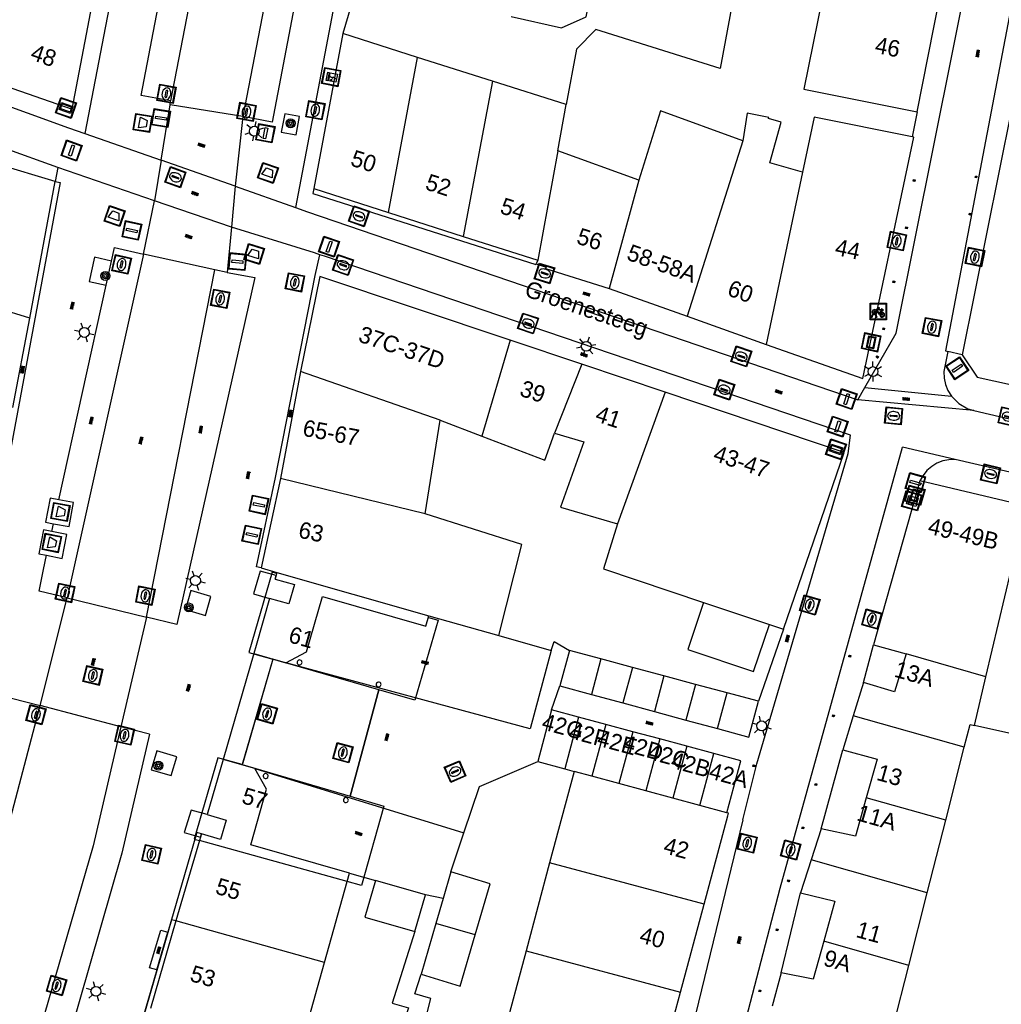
# Model space of a CAD drawing. Header units: metres. Extents: x 93870 to 95789, y 463036 to 464040.
# Tile 82 of 256: x 94161 to 94220, y 463636 to 463695. Entities that reach past the tile are written whole.
import ezdxf
from ezdxf.enums import TextEntityAlignment as Align

# ---------------------------------------------------------------- set-up
doc = ezdxf.new("R2010")
doc.units = ezdxf.units.M
doc.header["$LTSCALE"] = 25.4
for name, color, linetype in [('B_BEBOUWINGSGRENS_0', 1, 'Continuous'), ('B_BEBOUWINGSGRENS_1', 1, 'Continuous'), ('B_LUIFEL_1', 200, 'Continuous'), ('B_OVERBOUWLIJN_LIJN_1', 7, 'Continuous'), ('B_TUSSENMUUR_0', 7, 'Continuous'), ('G_GRENS_ALGEMEEN_0', 7, 'Continuous'), ('Q_AFVAL_APART_PLAATS_0', 7, 'Continuous'), ('Q_BLOEMBAK_0', 93, 'Continuous'), ('Q_BOOM_0', 3, 'Continuous'), ('Q_BRANDKRAAN_0', 5, 'Continuous'), ('Q_CAI-KAST_0', 10, 'Continuous'), ('Q_ELEKTRAKAST_0', 7, 'Continuous'), ('Q_FIETSENREK_0', 6, 'Continuous'), ('Q_INSPECTIE_OF_RIOOLPUT_0', 253, 'Continuous'), ('Q_KOLK_0', 254, 'Continuous'), ('Q_LICHTMAST_0', 2, 'Continuous'), ('Q_STRAATNAAMBORD_0', 7, 'Continuous'), ('Q_VERKEERSBORDPAAL_0', 40, 'Continuous'), ('Q_WATERLEIDINGPUT_0', 5, 'Continuous'), ('S_GBKN_SYMBOOL_OV_GROOT_0', 7, 'Continuous'), ('T_HEK_0', 57, 'Continuous'), ('T_MUUR_30CM_0', 10, 'Continuous'), ('V_WEGGRENS_0', 7, 'Continuous'), ('Z_GBKN_HUISNUMMER_0', 252, 'Continuous'), ('Z_STRAATNAAM_0', 252, 'Continuous')]:
    doc.layers.add(name, color=color, linetype=linetype)
for name, color, linetype, true_color in [('Q_AFSLUITPAAL_0', 7, 'Continuous', 0xf86a3a), ('Q_PAAL_STEEN_0', 7, 'Continuous', 0xa97373), ('Q_PAALTJE_0', 7, 'Continuous', 0x666666)]:
    doc.layers.add(name, color=color, linetype=linetype, true_color=true_color)

# ---------------------------------------------------------------- blocks, each defined once
blk = doc.blocks.new('Q_AFVAL_APART_PLAATS')
for points in [[(-0.5, 0.5), (0.5, 0.5), (0.5, -0.5), (-0.5, -0.5)], [(-0.336, 0.197), (0.331, 0.197), (0.19, -0.251), (-0.196, -0.251)]]:
    blk.add_lwpolyline(points, close=True)
blk.add_lwpolyline([(-0.442, 0.464), (0.438, 0.464, -0.414214), (0.459, 0.442), (0.459, -0.437, -0.414214), (0.438, -0.459), (-0.442, -0.459, -0.414214), (-0.463, -0.437), (-0.463, 0.442, -0.414214), (-0.442, 0.464)], format="xyb")
blk = doc.blocks.new('Q_BLOEMBAK')
for points in [[(-0.5, 0.5), (0.5, 0.5), (0.5, -0.5), (-0.5, -0.5)], [(-0.336, 0.197), (0.331, 0.197), (0.19, -0.251), (-0.196, -0.251)]]:
    blk.add_lwpolyline(points, close=True)
blk.add_lwpolyline([(-0.442, 0.464), (0.438, 0.464, -0.414214), (0.459, 0.442), (0.459, -0.437, -0.414214), (0.438, -0.459), (-0.442, -0.459, -0.414214), (-0.463, -0.437), (-0.463, 0.442), (-0.463, 0.444), (-0.463, 0.446), (-0.463, 0.448), (-0.462, 0.45), (-0.461, 0.451), (-0.46, 0.453), (-0.459, 0.455), (-0.458, 0.456), (-0.457, 0.457), (-0.456, 0.459), (-0.454, 0.46), (-0.453, 0.461), (-0.451, 0.462), (-0.449, 0.462), (-0.447, 0.463), (-0.446, 0.463), (-0.444, 0.464), (-0.442, 0.464)], format="xyb")
blk = doc.blocks.new('Q_STRAATNAAMBORD')
for points in [[(-0.5, 0.5), (0.5, 0.5), (0.5, -0.5), (-0.5, -0.5)], [(-0.369, 0.22), (0.358, 0.22), (0.358, -0.214), (-0.369, -0.214)]]:
    blk.add_lwpolyline(points, close=True)
for points in [[(-0.442, 0.464), (0.438, 0.464, -0.414214), (0.459, 0.442), (0.459, -0.437, -0.414214), (0.438, -0.459), (-0.442, -0.459, -0.414214), (-0.463, -0.437), (-0.463, 0.442), (-0.463, 0.444), (-0.463, 0.446), (-0.463, 0.448), (-0.462, 0.45), (-0.461, 0.451), (-0.46, 0.453), (-0.459, 0.455), (-0.458, 0.456), (-0.457, 0.457), (-0.456, 0.459), (-0.454, 0.46), (-0.453, 0.461), (-0.451, 0.462), (-0.449, 0.462), (-0.447, 0.463), (-0.446, 0.463), (-0.444, 0.464), (-0.442, 0.464)], [(-0.287, 0.16), (0.281, 0.16, -0.414214), (0.303, 0.139), (0.303, -0.134, -0.414214), (0.281, -0.156), (-0.287, -0.156, -0.414214), (-0.308, -0.134), (-0.308, 0.139), (-0.308, 0.14), (-0.308, 0.142), (-0.307, 0.144), (-0.307, 0.146), (-0.306, 0.148), (-0.305, 0.149), (-0.304, 0.151), (-0.303, 0.152), (-0.302, 0.154), (-0.3, 0.155), (-0.299, 0.156), (-0.297, 0.157), (-0.296, 0.158), (-0.294, 0.159), (-0.292, 0.159), (-0.29, 0.16), (-0.288, 0.16), (-0.287, 0.16)]]:
    blk.add_lwpolyline(points, format="xyb")
blk = doc.blocks.new('Q_ELEKTRAKAST')
for points in [[(-0.5, 0.5), (0.5, 0.5), (0.5, -0.5), (-0.5, -0.5)], [(-0.262, 0.264), (0.25, 0.264), (0.25, 0.187), (-0.262, 0.187)], [(-0.262, 0.107), (0.25, 0.107), (0.25, -0.332), (-0.262, -0.332)]]:
    blk.add_lwpolyline(points, close=True)
blk.add_lwpolyline([(-0.442, 0.464), (0.438, 0.464, -0.414214), (0.459, 0.442), (0.459, -0.437, -0.414214), (0.438, -0.459), (-0.442, -0.459, -0.414214), (-0.463, -0.437), (-0.463, 0.442), (-0.463, 0.444), (-0.463, 0.446), (-0.463, 0.448), (-0.462, 0.45), (-0.461, 0.451), (-0.46, 0.453), (-0.459, 0.455), (-0.458, 0.456), (-0.457, 0.457), (-0.456, 0.459), (-0.454, 0.46), (-0.453, 0.461), (-0.451, 0.462), (-0.449, 0.462), (-0.447, 0.463), (-0.446, 0.463), (-0.444, 0.464), (-0.442, 0.464)], format="xyb")
blk.add_lwpolyline([(-0.177, 0.001, -1), (-0.177, -0.069, -1)], format="xyb", close=True)
blk.add_lwpolyline([(0.044, 0.088), (-0.056, -0.112), (0.044, -0.112), (-0.056, -0.312)])
blk = doc.blocks.new('Q_CAI-KAST')
for points in [[(-0.5, 0.5), (0.5, 0.5), (0.5, -0.5), (-0.5, -0.5)], [(-0.262, 0.264), (0.25, 0.264), (0.25, 0.187), (-0.262, 0.187)], [(-0.262, 0.107), (0.25, 0.107), (0.25, -0.332), (-0.262, -0.332)]]:
    blk.add_lwpolyline(points, close=True)
blk.add_lwpolyline([(-0.442, 0.464), (0.438, 0.464, -0.414214), (0.459, 0.442), (0.459, -0.437, -0.414214), (0.438, -0.459), (-0.442, -0.459, -0.414214), (-0.463, -0.437), (-0.463, 0.442), (-0.463, 0.444), (-0.463, 0.446), (-0.463, 0.448), (-0.462, 0.45), (-0.461, 0.451), (-0.46, 0.453), (-0.459, 0.455), (-0.458, 0.456), (-0.457, 0.457), (-0.456, 0.459), (-0.454, 0.46), (-0.453, 0.461), (-0.451, 0.462), (-0.449, 0.462), (-0.447, 0.463), (-0.446, 0.463), (-0.444, 0.464), (-0.442, 0.464)], format="xyb")
blk.add_circle((-0.177, -0.034), 0.0354)
blk = doc.blocks.new('Q_LICHTMAST')
for points in [[(0, 0.3), (0, 0.6)], [(-0.26, 0.15), (-0.52, 0.3)], [(0.26, 0.15), (0.52, 0.3)], [(-0.26, -0.15), (-0.52, -0.3)], [(0, -0.3), (0, -0.6)], [(0.26, -0.15), (0.52, -0.3)]]:
    blk.add_lwpolyline(points)
blk.add_circle((0, 0), 0.3)
blk = doc.blocks.new('Q_VERKEERSBORDPAAL')
for points in [[(-0.5, 0.5), (0.5, 0.5), (0.5, -0.5), (-0.5, -0.5)], [(-0.08, 0.333), (0.071, 0.333), (0.071, -0.329), (-0.08, -0.329)]]:
    blk.add_lwpolyline(points, close=True)
blk.add_lwpolyline([(-0.442, 0.464), (0.438, 0.464, -0.414214), (0.459, 0.442), (0.459, -0.437, -0.414214), (0.438, -0.459), (-0.442, -0.459, -0.414214), (-0.463, -0.437), (-0.463, 0.442), (-0.463, 0.444), (-0.463, 0.446), (-0.463, 0.448), (-0.462, 0.45), (-0.461, 0.451), (-0.46, 0.453), (-0.459, 0.455), (-0.458, 0.456), (-0.457, 0.457), (-0.456, 0.459), (-0.454, 0.46), (-0.453, 0.461), (-0.451, 0.462), (-0.449, 0.462), (-0.447, 0.463), (-0.446, 0.463), (-0.444, 0.464), (-0.442, 0.464)], format="xyb")
blk = doc.blocks.new('Q_AFSLUITPAAL')
for points in [[(-0.5, 0.5), (0.5, 0.5), (0.5, -0.5), (-0.5, -0.5)], [(-0.08, 0.333), (0.071, 0.333), (0.071, -0.329), (-0.08, -0.329)]]:
    blk.add_lwpolyline(points, close=True)
blk.add_lwpolyline([(-0.442, 0.464), (0.438, 0.464, -0.414214), (0.459, 0.442), (0.459, -0.437, -0.414214), (0.438, -0.459), (-0.442, -0.459, -0.414214), (-0.463, -0.437), (-0.463, 0.442), (-0.463, 0.444), (-0.463, 0.446), (-0.463, 0.448), (-0.462, 0.45), (-0.461, 0.451), (-0.46, 0.453), (-0.459, 0.455), (-0.458, 0.456), (-0.457, 0.457), (-0.456, 0.459), (-0.454, 0.46), (-0.453, 0.461), (-0.451, 0.462), (-0.449, 0.462), (-0.447, 0.463), (-0.446, 0.463), (-0.444, 0.464), (-0.442, 0.464)], format="xyb")
blk = doc.blocks.new('Q_PAAL_STEEN')
for points in [[(-0.5, 0.5), (0.5, 0.5), (0.5, -0.5), (-0.5, -0.5)], [(-0.08, 0.333), (0.071, 0.333), (0.071, -0.329), (-0.08, -0.329)]]:
    blk.add_lwpolyline(points, close=True)
blk.add_lwpolyline([(-0.442, 0.464), (0.438, 0.464, -0.414214), (0.459, 0.442), (0.459, -0.437, -0.414214), (0.438, -0.459), (-0.442, -0.459, -0.414214), (-0.463, -0.437), (-0.463, 0.442), (-0.463, 0.444), (-0.463, 0.446), (-0.463, 0.448), (-0.462, 0.45), (-0.461, 0.451), (-0.46, 0.453), (-0.459, 0.455), (-0.458, 0.456), (-0.457, 0.457), (-0.456, 0.459), (-0.454, 0.46), (-0.453, 0.461), (-0.451, 0.462), (-0.449, 0.462), (-0.447, 0.463), (-0.446, 0.463), (-0.444, 0.464), (-0.442, 0.464)], format="xyb")
blk = doc.blocks.new('Q_PAALTJE')
at = {"color": 251, "true_color": 0x666666, "xscale": 0.1, "yscale": 0.1, "zscale": 0.01}
blk.add_blockref('Q_PAAL_STEEN', (0, 0), dxfattribs=at)
blk = doc.blocks.new('Q_WATERLEIDINGPUT')
blk.add_lwpolyline([(-0.5, 0.5), (0.5, 0.5), (0.5, -0.5), (-0.5, -0.5)], close=True)
for points in [[(-0.442, 0.464), (0.438, 0.464, -0.414214), (0.459, 0.442), (0.459, -0.437, -0.414214), (0.438, -0.459), (-0.442, -0.459, -0.414214), (-0.463, -0.437), (-0.463, 0.442), (-0.463, 0.444), (-0.463, 0.446), (-0.463, 0.448), (-0.462, 0.45), (-0.461, 0.451), (-0.46, 0.453), (-0.459, 0.455), (-0.458, 0.456), (-0.457, 0.457), (-0.456, 0.459), (-0.454, 0.46), (-0.453, 0.461), (-0.451, 0.462), (-0.449, 0.462), (-0.447, 0.463), (-0.446, 0.463), (-0.444, 0.464), (-0.442, 0.464)], [(-0.345, 0.105, 0.380426), (-0.276, -0.18)], [(-0.008, 0.266, 0.240218), (-0.345, 0.105)], [(-0.194, 0.045, 0.853344), (-0.194, -0.032)], [(0.331, 0.111, 0.240191), (-0.008, 0.266)], [(0.185, -0.032, 0.849746), (0.185, 0.045)], [(0.267, -0.176, 0.380426), (0.331, 0.111)], [(-0.276, -0.18, 0.148452), (0.012, -0.257)], [(0.012, -0.257, 0.131742), (0.267, -0.176)]]:
    blk.add_lwpolyline(points, format="xyb")
for points in [[(-0.194, 0.045), (0.185, 0.045)], [(0.185, -0.032), (-0.194, -0.032)]]:
    blk.add_lwpolyline(points)
blk = doc.blocks.new('Q_KOLK')
blk.add_lwpolyline([(-0.5, 0.5), (0.5, 0.5), (0.5, -0.5), (-0.5, -0.5)], close=True)
for points in [[(-0.442, 0.464), (0.438, 0.464, -0.414214), (0.459, 0.442), (0.459, -0.437, -0.414214), (0.438, -0.459), (-0.442, -0.459, -0.414214), (-0.463, -0.437), (-0.463, 0.442, -0.414214), (-0.442, 0.464)], [(-0.345, 0.105, 0.380426), (-0.276, -0.18)], [(-0.008, 0.266, 0.240218), (-0.345, 0.105)], [(-0.194, 0.045, 0.853344), (-0.194, -0.032)], [(0.331, 0.111, 0.240191), (-0.008, 0.266)], [(0.185, -0.032, 0.849746), (0.185, 0.045)], [(0.267, -0.176, 0.380426), (0.331, 0.111)], [(-0.276, -0.18, 0.148452), (0.012, -0.257)], [(0.012, -0.257, 0.131742), (0.267, -0.176)]]:
    blk.add_lwpolyline(points, format="xyb")
for points in [[(-0.194, 0.045), (0.185, 0.045)], [(0.185, -0.032), (-0.194, -0.032)]]:
    blk.add_lwpolyline(points)
blk = doc.blocks.new('Q_INSPECTIE_OF_RIOOLPUT')
blk.add_lwpolyline([(-0.5, 0.5), (0.5, 0.5), (0.5, -0.5), (-0.5, -0.5)], close=True)
for points in [[(-0.442, 0.464), (0.438, 0.464, -0.414214), (0.459, 0.442), (0.459, -0.437, -0.414214), (0.438, -0.459), (-0.442, -0.459, -0.414214), (-0.463, -0.437), (-0.463, 0.442), (-0.463, 0.444), (-0.463, 0.446), (-0.463, 0.448), (-0.462, 0.45), (-0.461, 0.451), (-0.46, 0.453), (-0.459, 0.455), (-0.458, 0.456), (-0.457, 0.457), (-0.456, 0.459), (-0.454, 0.46), (-0.453, 0.461), (-0.451, 0.462), (-0.449, 0.462), (-0.447, 0.463), (-0.446, 0.463), (-0.444, 0.464), (-0.442, 0.464)], [(-0.345, 0.105, 0.380426), (-0.276, -0.18)], [(-0.008, 0.266, 0.240218), (-0.345, 0.105)], [(-0.194, 0.045, 0.853344), (-0.194, -0.032)], [(0.331, 0.111, 0.240191), (-0.008, 0.266)], [(0.185, -0.032, 0.849746), (0.185, 0.045)], [(0.267, -0.176, 0.380426), (0.331, 0.111)], [(-0.276, -0.18, 0.148452), (0.012, -0.257)], [(0.012, -0.257, 0.131742), (0.267, -0.176)]]:
    blk.add_lwpolyline(points, format="xyb")
for points in [[(-0.194, 0.045), (0.185, 0.045)], [(0.185, -0.032), (-0.194, -0.032)]]:
    blk.add_lwpolyline(points)
blk = doc.blocks.new('Q_BRANDKRAAN')
blk.add_lwpolyline([(-0.5, 0.5), (0.5, 0.5), (0.5, -0.5), (-0.5, -0.5)], close=True)
for points in [[(-0.442, 0.464), (0.438, 0.464, -0.414214), (0.459, 0.442), (0.459, -0.437, -0.414214), (0.438, -0.459), (-0.442, -0.459, -0.414214), (-0.463, -0.437), (-0.463, 0.442), (-0.463, 0.444), (-0.463, 0.446), (-0.463, 0.448), (-0.462, 0.45), (-0.461, 0.451), (-0.46, 0.453), (-0.459, 0.455), (-0.458, 0.456), (-0.457, 0.457), (-0.456, 0.459), (-0.454, 0.46), (-0.453, 0.461), (-0.451, 0.462), (-0.449, 0.462), (-0.447, 0.463), (-0.446, 0.463), (-0.444, 0.464), (-0.442, 0.464)], [(-0.345, 0.105, 0.380426), (-0.276, -0.18)], [(-0.008, 0.266, 0.240218), (-0.345, 0.105)], [(-0.194, 0.045, 0.853344), (-0.194, -0.032)], [(0.331, 0.111, 0.240191), (-0.008, 0.266)], [(0.185, -0.032, 0.849746), (0.185, 0.045)], [(0.267, -0.176, 0.380426), (0.331, 0.111)], [(-0.276, -0.18, 0.148452), (0.012, -0.257)], [(0.012, -0.257, 0.131742), (0.267, -0.176)]]:
    blk.add_lwpolyline(points, format="xyb")
for points in [[(-0.194, 0.045), (0.185, 0.045)], [(0.185, -0.032), (-0.194, -0.032)]]:
    blk.add_lwpolyline(points)
blk = doc.blocks.new('Q_FIETSENREK')
for points in [[(-0.5, 0.5), (0.5, 0.5), (0.5, -0.5), (-0.5, -0.5)], [(-0.063, 0.145), (0.184, 0.054), (0.037, -0.093)]]:
    blk.add_lwpolyline(points, close=True)
for points in [[(-0.442, 0.464), (0.438, 0.464, -0.414214), (0.459, 0.442), (0.459, -0.437, -0.414214), (0.438, -0.459), (-0.442, -0.459, -0.414214), (-0.463, -0.437), (-0.463, 0.442), (-0.463, 0.444), (-0.463, 0.446), (-0.463, 0.448), (-0.462, 0.45), (-0.461, 0.451), (-0.46, 0.453), (-0.459, 0.455), (-0.458, 0.456), (-0.457, 0.457), (-0.456, 0.459), (-0.454, 0.46), (-0.453, 0.461), (-0.451, 0.462), (-0.449, 0.462), (-0.447, 0.463), (-0.446, 0.463), (-0.444, 0.464), (-0.442, 0.464)], [(-0.181, 0.106, 0.847256), (-0.324, -0.144)], [(-0.193, 0.075, 0.842492), (-0.305, -0.118)], [(-0.171, 0.065, 0.053288), (-0.193, 0.075)], [(-0.185, -0.134, 0.502492), (-0.147, 0.044)], [(-0.149, 0.089, 0.06236), (-0.181, 0.106)], [(-0.165, -0.161, 0.494489), (-0.125, 0.068)], [(-0.324, -0.144, 0.089606), (-0.421, -0.348)], [(-0.296, -0.162, 0.110942), (-0.375, -0.348)], [(-0.294, -0.105, 0.006942), (-0.305, -0.118)], [(-0.296, -0.162, 0.02458), (-0.283, -0.168)], [(-0.212, -0.105, 0.381614), (-0.294, -0.105)], [(-0.283, -0.168, 0.148109), (-0.198, -0.173)], [(-0.223, -0.136, 0.533998), (-0.276, -0.136)], [(-0.276, -0.136, 0.009682), (-0.271, -0.138)], [(-0.271, -0.138, 0.120201), (-0.218, -0.144)], [(-0.218, -0.144, 0.003554), (-0.223, -0.136)], [(-0.185, -0.134, 0.017985), (-0.212, -0.105)], [(-0.122, -0.348, 0.075837), (-0.198, -0.173)], [(-0.075, -0.348, 0.094234), (-0.165, -0.161)], [(0.095, -0.16, 0.385208), (0.186, -0.333)], [(0.209, -0.054, 0.224648), (0.108, -0.128)], [(0.126, -0.171, 0.376993), (0.197, -0.303)], [(0.212, -0.086, 0.20829), (0.139, -0.139)], [(0.186, -0.333, 1), (0.287, -0.06)], [(0.197, -0.303, 1), (0.276, -0.09)], [(0.287, -0.06, 0.086253), (0.238, -0.051)], [(0.276, -0.09, 0.079305), (0.241, -0.083)]]:
    blk.add_lwpolyline(points, format="xyb")
for points in [[(-0.171, 0.065), (-0.263, -0.038), (-0.239, -0.059), (-0.147, 0.044)], [(0.081, 0.221), (-0.003, 0.252), (-0.149, 0.089)], [(-0.125, 0.068), (-0.086, 0.111), (0.018, -0.131), (0.095, -0.16)], [(0.238, -0.051), (0.229, 0.053), (0.261, 0.093), (0.302, 0.078), (0.314, 0.11), (0.192, 0.155), (0.18, 0.123), (0.231, 0.104), (0.207, 0.076), (-0.04, 0.167), (0, 0.216), (0.07, 0.191), (0.081, 0.221)], [(0.209, -0.054), (0.199, 0.029), (0.057, -0.108)], [(-0.421, -0.348), (-0.375, -0.348)], [(-0.122, -0.348), (-0.075, -0.348)], [(0.057, -0.108), (0.108, -0.128)], [(0.126, -0.171), (0.253, -0.218), (0.241, -0.083)], [(0.139, -0.139), (0.222, -0.17), (0.212, -0.086)]]:
    blk.add_lwpolyline(points)
blk = doc.blocks.new('Q_BOOM')
for radius in [0.27, 0.18, 0.09]:
    blk.add_circle((0, 0), radius)
blk = doc.blocks.new('S_GBKN_SYMBOOL_OV_GROOT')
for points in [[(-0.21875, 0.0625), (0.21875, 0.0625)], [(-0.21875, 0), (0.21875, 0)], [(-0.1875, 0.0625), (-0.1875, 0)], [(-0.125, 0.09375), (-0.125, 0.0625)], [(-0.125, 0), (-0.125, -0.0625)], [(-0.0625, 0.0625), (-0.0625, 0)], [(0, 0.09375), (0, 0.0625)], [(0, 0), (0, -0.0625)], [(0.0625, 0.0625), (0.0625, 0)], [(0.125, 0.09375), (0.125, 0.0625)], [(0.125, 0), (0.125, -0.0625)], [(0.1875, 0.0625), (0.1875, 0)], [(-0.21875, -0.0625), (0.21875, -0.0625)], [(-0.1875, -0.0625), (-0.1875, -0.09375)], [(-0.0625, -0.0625), (-0.0625, -0.09375)], [(0.0625, -0.0625), (0.0625, -0.09375)], [(0.1875, -0.0625), (0.1875, -0.09375)]]:
    blk.add_lwpolyline(points)

msp = doc.modelspace()

# ---------------------------------------------------------------- linework, layer by layer
at = {"layer": 'B_BEBOUWINGSGRENS_0'}
for p, q in [((94163.85, 463690.06), (94166.588, 463704.499)), ((94214.935, 463689.905), (94216.3, 463696.761)), ((94221.821, 463695.927), (94217.67, 463675.21)), ((94180.219, 463694.629), (94178.458, 463685.262)), ((94184.738, 463693.193), (94180.219, 463694.629)), ((94189.258, 463691.756), (94184.738, 463693.193)), ((94158.752, 463691.841), (94163.85, 463690.06)), ((94193.715, 463690.342), (94189.258, 463691.756)), ((94193.207, 463687.534), (94193.715, 463690.342)), ((94162.82, 463685.69), (94153.22, 463688.55)), ((94198.12, 463685.76), (94193.207, 463687.534)), ((94161.294, 463677.431), (94162.82, 463685.69)), ((94178.458, 463685.262), (94182.976, 463683.816)), ((94182.976, 463683.816), (94187.494, 463682.371)), ((94187.494, 463682.371), (94192.011, 463680.925)), ((94178.827, 463679.95), (94177.663, 463674.201)), ((94190.335, 463676.087), (94178.827, 463679.95)), ((94196.322, 463679.213), (94201.037, 463677.54)), ((94160.268, 463672.02), (94161.294, 463677.431)), ((94201.037, 463677.54), (94205.818, 463675.834)), ((94194.667, 463674.633), (94190.335, 463676.087)), ((94205.818, 463675.834), (94211.652, 463673.778)), ((94199.71, 463672.94), (94194.667, 463674.633)), ((94177.663, 463674.201), (94176.436, 463667.72)), ((94210.532, 463669.307), (94199.71, 463672.94)), ((94185.19, 463665.58), (94186.09, 463671.26)), ((94186.09, 463671.26), (94188.625, 463670.291)), ((94206.856, 463658.612), (94210.532, 463669.307)), ((94176.436, 463667.72), (94175.278, 463662.331)), ((94215.11, 463667.59), (94212.3, 463657.67)), ((94221.537, 463666.063), (94215.11, 463667.59)), ((94175.278, 463662.331), (94176.231, 463662.051)), ((94176.231, 463662.051), (94176.119, 463661.632)), ((94175.784, 463660.474), (94174.978, 463657.634)), ((94202.03, 463660.236), (94206.01, 463658.897)), ((94185.419, 463659.423), (94189.654, 463658.237)), ((94206.01, 463658.897), (94206.856, 463658.612)), ((94174.978, 463657.634), (94174.837, 463657.136)), ((94193.915, 463657.326), (94193.337, 463655.185)), ((94195.819, 463656.814), (94193.915, 463657.326)), ((94212.3, 463657.67), (94214.28, 463657.12)), ((94174.837, 463657.136), (94176.77, 463656.58)), ((94197.727, 463656.302), (94195.819, 463656.814)), ((94199.634, 463655.79), (94197.727, 463656.302)), ((94201.541, 463655.278), (94199.634, 463655.79)), ((94193.337, 463655.185), (94195.243, 463654.668)), ((94203.448, 463654.765), (94201.541, 463655.278)), ((94211.7, 463655.38), (94211.079, 463653.378)), ((94195.243, 463654.668), (94197.149, 463654.151)), ((94205.359, 463654.252), (94203.448, 463654.765)), ((94197.149, 463654.151), (94199.055, 463653.634)), ((94204.772, 463652.083), (94205.359, 463654.252)), ((94192.84, 463653.727), (94191.996, 463650.606)), ((94194.474, 463653.289), (94192.84, 463653.727)), ((94196.109, 463652.851), (94194.474, 463653.289)), ((94199.055, 463653.634), (94200.96, 463653.117)), ((94211.079, 463653.378), (94210.44, 463651.32)), ((94197.743, 463652.413), (94196.109, 463652.851)), ((94200.96, 463653.117), (94202.866, 463652.6)), ((94202.866, 463652.6), (94204.772, 463652.083)), ((94199.378, 463651.974), (94197.743, 463652.413)), ((94201.012, 463651.536), (94199.378, 463651.974)), ((94202.647, 463651.098), (94201.012, 463651.536)), ((94204.281, 463650.66), (94202.647, 463651.098)), ((94172.974, 463650.737), (94172.005, 463647.406)), ((94174.899, 463650.184), (94172.974, 463650.737)), ((94191.996, 463650.606), (94193.629, 463650.164)), ((94203.431, 463647.512), (94204.281, 463650.66)), ((94194.194, 463650.011), (94192.717, 463644.489)), ((94193.629, 463650.164), (94194.194, 463650.011)), ((94195.262, 463649.722), (94194.194, 463650.011)), ((94196.896, 463649.28), (94195.262, 463649.722)), ((94198.529, 463648.838), (94196.896, 463649.28)), ((94200.162, 463648.396), (94198.529, 463648.838)), ((94201.796, 463647.954), (94200.162, 463648.396)), ((94203.431, 463647.512), (94201.796, 463647.954)), ((94202.066, 463641.988), (94203.501, 463647.319)), ((94171.671, 463646.237), (94171.55, 463645.825)), ((94209.14, 463646.54), (94208.529, 463644.663)), ((94171.55, 463645.825), (94170.125, 463640.972)), ((94192.717, 463644.489), (94191.291, 463639.153)), ((94208.529, 463644.663), (94207.88, 463642.67)), ((94180.474, 463643.347), (94180.621, 463643.868)), ((94186.75, 463643.93), (94186.28, 463642.317)), ((94179.098, 463638.454), (94180.474, 463643.347)), ((94185.221, 463642.546), (94182.195, 463643.41)), ((94184.569, 463640.324), (94185.221, 463642.546)), ((94186.28, 463642.317), (94185.843, 463640.819)), ((94200.63, 463636.657), (94202.066, 463641.988)), ((94170.125, 463640.972), (94168.592, 463635.672)), ((94185.843, 463640.819), (94184.947, 463637.743)), ((94177.587, 463633.07), (94179.098, 463638.454)), ((94206.73, 463637.84), (94206.17, 463635.81)), ((94199.194, 463631.326), (94200.63, 463636.657))]:
    msp.add_line(p, q, dxfattribs=at)
for points in [[(94209.49, 463698.139), (94208.101, 463691.276), (94214.935, 463689.905)], [(94204.41, 463688.15), (94199.42, 463689.97), (94198.12, 463685.76)], [(94208.018, 463686.245), (94206.027, 463686.809), (94206.726, 463689.275), (94205.957, 463689.493), (94205.97, 463689.56), (94204.67, 463689.82), (94204.41, 463688.15)], [(94214.633, 463688.393), (94208.722, 463689.573), (94208.018, 463686.245)], [(94211.652, 463673.778), (94214.737, 463688.373), (94214.633, 463688.393)], [(94192.011, 463680.925), (94191.911, 463680.71), (94192.503, 463680.508), (94192.464, 463680.431), (94196.322, 463679.213)], [(94217.67, 463675.21), (94218.574, 463673.853), (94242.66, 463668.549), (94243.931, 463669.357)], [(94188.625, 463670.291), (94192.42, 463668.84), (94193.02, 463670.46)], [(94193.02, 463670.46), (94194.79, 463669.94), (94193.38, 463666), (94196.83, 463664.99)], [(94189.654, 463658.237), (94191.04, 463663.73), (94185.19, 463665.58)], [(94196.83, 463664.99), (94195.985, 463662.27), (94202.03, 463660.236)], [(94176.119, 463661.632), (94177.285, 463661.31), (94176.948, 463660.139), (94175.784, 463660.474)], [(94176.77, 463656.58), (94178.008, 463657.251), (94178.993, 463660.588), (94185.242, 463658.801), (94185.419, 463659.423)], [(94214.28, 463657.12), (94213.58, 463654.83), (94211.7, 463655.38)], [(94210.44, 463651.32), (94212.52, 463650.76), (94211.87, 463648.424)], [(94180.621, 463643.868), (94174.645, 463645.581), (94175.607, 463648.931), (94174.899, 463650.184)], [(94211.87, 463648.424), (94211.22, 463646.09), (94209.14, 463646.54)], [(94172.005, 463647.406), (94173.163, 463647.067), (94172.826, 463645.894), (94171.671, 463646.237)], [(94203.501, 463647.319), (94203.545, 463647.481), (94203.431, 463647.512)], [(94188.219, 463640.127), (94189.12, 463643.22), (94186.75, 463643.93)], [(94182.195, 463643.41), (94181.544, 463641.189), (94184.569, 463640.324)], [(94207.88, 463642.67), (94209.96, 463642.17), (94209.292, 463639.738)], [(94184.947, 463637.743), (94187.317, 463637.033), (94188.219, 463640.127)], [(94209.292, 463639.738), (94208.66, 463637.44), (94206.73, 463637.84)], [(94191.291, 463639.153), (94189.87, 463633.84), (94192.42, 463633.15)]]:
    msp.add_lwpolyline(points, dxfattribs=at)
at = {"layer": 'B_BEBOUWINGSGRENS_1'}
msp.add_lwpolyline([(94174.129, 463650.427), (94180.666, 463648.513), (94182.39, 463654.941), (94175.985, 463656.795), (94174.162, 463650.539), (94174.129, 463650.427)], dxfattribs=at)
at = {"layer": 'B_LUIFEL_1'}
msp.add_lwpolyline([(94202.03, 463660.236), (94201.073, 463657.393), (94205.053, 463656.053), (94206.01, 463658.897)], dxfattribs=at)
at = {"layer": 'B_OVERBOUWLIJN_LIJN_1'}
for points in [[(94178.458, 463685.262), (94178.399, 463684.963), (94191.882, 463680.659), (94191.911, 463680.71)], [(94176.212, 463661.98), (94175.935, 463662.054), (94174.528, 463657.21), (94175.985, 463656.795), (94174.129, 463650.427), (94172.665, 463650.843), (94171.221, 463645.921), (94171.539, 463645.828)], [(94185.392, 463659.328), (94185.982, 463659.155), (94184.573, 463654.324), (94182.39, 463654.941), (94180.666, 463648.513), (94182.693, 463647.911), (94181.337, 463643.115), (94180.471, 463643.348)], [(94170.125, 463640.972), (94169.857, 463641.04), (94165.192, 463624.947), (94165.464, 463624.859)]]:
    msp.add_lwpolyline(points, dxfattribs=at)
at = {"layer": 'B_TUSSENMUUR_0'}
for p, q in [((94182.976, 463683.816), (94184.738, 463693.193)), ((94189.258, 463691.756), (94187.494, 463682.371)), ((94204.41, 463688.15), (94201.037, 463677.54)), ((94193.207, 463687.534), (94192.011, 463680.925)), ((94208.018, 463686.245), (94205.818, 463675.834)), ((94198.12, 463685.76), (94196.322, 463679.213)), ((94161.294, 463677.431), (94150.498, 463680.644)), ((94190.335, 463676.087), (94188.625, 463670.291)), ((94194.667, 463674.633), (94193.02, 463670.46)), ((94186.09, 463671.26), (94177.663, 463674.201)), ((94199.71, 463672.94), (94196.83, 463664.99)), ((94185.19, 463665.58), (94176.436, 463667.72)), ((94219.105, 463655.737), (94221.537, 463666.063)), ((94176.231, 463662.051), (94185.419, 463659.423)), ((94195.819, 463656.814), (94195.243, 463654.668)), ((94219.105, 463655.737), (94214.28, 463657.12)), ((94197.727, 463656.302), (94197.149, 463654.151)), ((94199.634, 463655.79), (94199.055, 463653.634)), ((94218.411, 463652.79), (94219.105, 463655.737)), ((94201.541, 463655.278), (94200.96, 463653.117)), ((94202.866, 463652.6), (94203.448, 463654.765)), ((94194.474, 463653.289), (94193.629, 463650.164)), ((94217.793, 463651.473), (94211.079, 463653.378)), ((94196.109, 463652.851), (94195.262, 463649.722)), ((94222.987, 463651.749), (94218.411, 463652.79)), ((94197.743, 463652.413), (94196.896, 463649.28)), ((94199.378, 463651.974), (94198.529, 463648.838)), ((94201.012, 463651.536), (94200.162, 463648.396)), ((94216.669, 463647.063), (94217.793, 463651.473)), ((94201.796, 463647.954), (94202.647, 463651.098)), ((94216.669, 463647.063), (94211.87, 463648.424)), ((94215.55, 463642.67), (94216.669, 463647.063)), ((94180.474, 463643.347), (94171.55, 463645.825)), ((94202.066, 463641.988), (94192.717, 463644.489)), ((94215.55, 463642.67), (94208.529, 463644.663)), ((94214.431, 463638.279), (94215.55, 463642.67)), ((94179.098, 463638.454), (94170.125, 463640.972)), ((94188.219, 463640.127), (94185.843, 463640.819)), ((94214.431, 463638.279), (94209.292, 463639.738)), ((94191.291, 463639.153), (94200.63, 463636.657)), ((94213.287, 463633.791), (94214.431, 463638.279))]:
    msp.add_line(p, q, dxfattribs=at)
msp.add_lwpolyline([(94217.793, 463651.473), (94218.144, 463652.851), (94218.411, 463652.79)], dxfattribs=at)
at = {"layer": 'G_GRENS_ALGEMEEN_0'}
for p, q in [((94176.119, 463661.632), (94176.179, 463661.857)), ((94171.324, 463646.119), (94171.601, 463646.041)), ((94171.601, 463646.041), (94171.671, 463646.237))]:
    msp.add_line(p, q, dxfattribs=at)
for points in [[(94176.179, 463661.857), (94175.211, 463662.112), (94174.804, 463660.752), (94175.784, 463660.474)], [(94172.005, 463647.406), (94171.035, 463647.663), (94170.616, 463646.319), (94171.324, 463646.119)]]:
    msp.add_lwpolyline(points, dxfattribs=at)
at = {"layer": 'T_HEK_0'}
for p, q in [((94211.7, 463655.38), (94212.3, 463657.67)), ((94209.14, 463646.54), (94210.44, 463651.32)), ((94206.73, 463637.84), (94207.88, 463642.67))]:
    msp.add_line(p, q, dxfattribs=at)
for points in [[(94190.389, 463695.666), (94193.44, 463694.98), (94194.92, 463695.65), (94198.657, 463714.312), (94198.773, 463714.291)], [(94203.775, 463696.525), (94203.03, 463692.52), (94195.51, 463694.88), (94194.337, 463693.68), (94193.715, 463690.342)], [(94184.569, 463640.324), (94183.19, 463636), (94184.18, 463635.72), (94183.783, 463634.477)], [(94184.319, 463631.549), (94185.544, 463636.271), (94184.57, 463636.57), (94184.947, 463637.743)]]:
    msp.add_lwpolyline(points, dxfattribs=at)
at = {"layer": 'T_MUUR_30CM_0'}
for p, q in [((94214.935, 463689.905), (94214.633, 463688.393)), ((94206.856, 463658.612), (94205.359, 463654.252)), ((94189.654, 463658.237), (94192.822, 463657.318)), ((94186.75, 463643.93), (94187.537, 463646.294)), ((94180.621, 463643.868), (94182.195, 463643.41))]:
    msp.add_line(p, q, dxfattribs=at)
for points in [[(94192.822, 463657.318), (94192.994, 463657.875), (94193.915, 463657.326)], [(94187.537, 463646.294), (94188.469, 463649.095), (94191.996, 463650.606)], [(94168.969, 463638.003), (94168.53, 463638.13), (94169.2, 463640.42), (94169.634, 463640.294)]]:
    msp.add_lwpolyline(points, dxfattribs=at)
at = {"layer": 'V_WEGGRENS_0'}
for p, q in [((94178.063, 463733.458), (94169.8, 463690.574)), ((94182.449, 463732.622), (94174.176, 463689.617)), ((94185.887, 463729.06), (94177.346, 463684.116)), ((94180.97, 463697.244), (94180.219, 463694.629)), ((94169.228, 463686.973), (94169.764, 463690.326)), ((94169.764, 463690.326), (94169.8, 463690.574)), ((94174.176, 463689.617), (94169.764, 463690.326)), ((94174.176, 463689.617), (94173.704, 463685.409)), ((94163.616, 463688.941), (94164.606, 463688.594)), ((94164.606, 463688.594), (94169.228, 463686.973)), ((94162.971, 463686.524), (94162.82, 463685.69)), ((94168.827, 463684.521), (94162.971, 463686.524)), ((94169.228, 463686.973), (94168.827, 463684.521)), ((94173.704, 463685.409), (94169.228, 463686.973)), ((94173.704, 463685.409), (94173.473, 463682.933)), ((94173.704, 463685.409), (94177.346, 463684.116)), ((94168.156, 463681.302), (94168.827, 463684.521)), ((94173.473, 463682.933), (94168.827, 463684.521)), ((94177.346, 463684.116), (94178.08, 463683.852)), ((94178.08, 463683.852), (94211.35, 463672.49)), ((94173.473, 463682.933), (94173.226, 463680.182)), ((94178.5, 463681.368), (94173.473, 463682.933)), ((94168.156, 463681.302), (94163.541, 463660.51)), ((94172.473, 463680.349), (94168.156, 463681.302)), ((94178.816, 463681.26), (94178.5, 463681.368)), ((94179.102, 463681.163), (94178.816, 463681.26)), ((94210.92, 463670.34), (94179.102, 463681.163)), ((94165.897, 463679.415), (94166.219, 463680.878)), ((94168.351, 463659.34), (94172.473, 463680.349)), ((94173.226, 463680.182), (94172.473, 463680.349)), ((94163.036, 463666.434), (94165.897, 463679.415)), ((94217.67, 463675.21), (94216.79, 463675.41)), ((94211.35, 463672.49), (94211.776, 463673.23)), ((94211.776, 463673.23), (94217.016, 463672.711)), ((94218.38, 463671.83), (94211.35, 463672.49)), ((94210.776, 463669.233), (94210.92, 463670.34)), ((94217.238, 463668.877), (94214.065, 463669.612)), ((94162.614, 463664.521), (94162.718, 463664.994)), ((94162.107, 463662.221), (94162.297, 463663.08)), ((94161.912, 463653.996), (94163.541, 463660.51)), ((94163.541, 463660.51), (94168.351, 463659.34)), ((94168.351, 463659.34), (94166.797, 463652.718)), ((94170.167, 463658.898), (94168.351, 463659.34)), ((94174.837, 463657.136), (94172.974, 463650.737)), ((94192.84, 463653.727), (94193.337, 463655.185)), ((94166.797, 463652.718), (94161.912, 463653.996)), ((94168.53, 463652.26), (94166.797, 463652.718)), ((94170.178, 463650.892), (94168.971, 463651.252)), ((94174.899, 463650.184), (94187.537, 463646.294)), ((94204.408, 463647.078), (94194.31, 463605.75)), ((94171.324, 463646.119), (94169.634, 463640.294)), ((94186.28, 463642.317), (94185.221, 463642.546)), ((94168.969, 463638.003), (94169.634, 463640.294)), ((94168.969, 463638.003), (94168.108, 463635.033))]:
    msp.add_line(p, q, dxfattribs=at)
for points in [[(94191.007, 463792.587), (94176.749, 463744.132), (94176.896, 463744.073), (94175.385, 463738.867), (94175.671, 463738.796), (94174.681, 463735.453), (94173.786, 463732.169), (94173.481, 463732.219), (94172.384, 463726.603), (94172.095, 463726.647), (94171.614, 463724.295), (94171.484, 463724.319), (94164.606, 463688.594)], [(94211.776, 463673.23), (94213.67, 463676.52), (94222.805, 463722.026)], [(94225.451, 463721.521), (94216.65, 463675.44), (94216.79, 463675.41)], [(94169.8, 463690.574), (94168.024, 463690.89), (94172.742, 463715.517), (94173.097, 463715.751)], [(94180.487, 463714.528), (94180.689, 463714.233), (94175.946, 463689.28), (94174.176, 463689.617)], [(94109.263, 463703.489), (94129.19, 463699.51), (94140.32, 463696.77), (94154.04, 463692.39), (94163.616, 463688.941)], [(94162.971, 463686.524), (94153.23, 463690.05), (94139.02, 463694.33), (94125.04, 463697.49), (94107.95, 463701.01)], [(94177.596, 463689.622), (94176.698, 463689.788), (94176.491, 463688.667), (94177.389, 463688.501), (94177.596, 463689.622)], [(94162.82, 463685.69), (94163.115, 463685.635), (94158.883, 463662.953)], [(94166.219, 463680.878), (94166.4, 463681.7), (94168.156, 463681.302)], [(94175.278, 463662.331), (94174.985, 463662.394), (94176.142, 463667.78), (94178.533, 463680.012), (94178.816, 463681.26)], [(94166.219, 463680.878), (94165.196, 463681.103), (94164.874, 463679.641), (94165.897, 463679.415)], [(94173.226, 463680.182), (94174.894, 463679.882), (94170.167, 463658.898)], [(94216.79, 463675.41), (94216.559, 463674.197), (94216.576, 463673.802), (94216.659, 463673.415), (94216.807, 463673.048), (94217.016, 463672.711)], [(94217.016, 463672.711), (94217.463, 463672.257), (94218.016, 463671.942), (94218.38, 463671.83)], [(94218.38, 463671.83), (94225.608, 463670.143), (94228.628, 463669.944), (94242.311, 463666.942), (94242.8, 463666.883), (94243.292, 463666.904), (94243.774, 463667.003), (94244.235, 463667.178), (94244.661, 463667.424), (94245.043, 463667.735), (94245.369, 463668.104), (94245.633, 463668.52)], [(94196.8, 463605.07), (94206.66, 463642.96), (94214.065, 463669.612)], [(94204.408, 463647.078), (94205.24, 463650.47), (94210.776, 463669.233)], [(94217.238, 463668.877), (94216.862, 463668.862), (94216.494, 463668.785), (94216.144, 463668.647), (94215.822, 463668.452), (94215.537, 463668.206), (94215.298, 463667.916), (94215.11, 463667.59)], [(94242.179, 463663.492), (94231.56, 463666.1), (94227.59, 463666.48), (94217.238, 463668.877)], [(94163.036, 463666.434), (94162.514, 463666.532), (94162.242, 463665.083), (94162.718, 463664.994)], [(94162.718, 463664.994), (94163.665, 463664.816), (94163.937, 463666.265), (94163.036, 463666.434)], [(94162.614, 463664.521), (94162.117, 463664.621), (94161.827, 463663.174), (94162.297, 463663.08)], [(94162.297, 463663.08), (94163.239, 463662.891), (94163.529, 463664.338), (94162.614, 463664.521)], [(94163.541, 463660.51), (94161.853, 463660.911), (94162.107, 463662.221)], [(94171.032, 463660.946), (94170.694, 463659.811), (94171.902, 463659.451), (94172.24, 463660.586), (94171.032, 463660.946)], [(94192.822, 463657.318), (94191.542, 463652.585), (94176.77, 463656.58)], [(94177.524, 463656.733), (94177.468, 463656.677), (94177.452, 463656.635), (94177.45, 463656.59), (94177.461, 463656.543), (94177.496, 463656.494), (94177.537, 463656.467), (94177.578, 463656.455), (94177.626, 463656.456), (94177.679, 463656.476), (94177.722, 463656.517), (94177.741, 463656.555), (94177.749, 463656.603), (94177.743, 463656.645), (94177.725, 463656.684), (94177.691, 463656.721), (94177.642, 463656.747), (94177.586, 463656.752), (94177.524, 463656.733)], [(94182.302, 463655.396), (94182.246, 463655.34), (94182.23, 463655.298), (94182.228, 463655.253), (94182.239, 463655.206), (94182.274, 463655.157), (94182.315, 463655.13), (94182.356, 463655.118), (94182.404, 463655.119), (94182.457, 463655.139), (94182.5, 463655.18), (94182.519, 463655.218), (94182.527, 463655.266), (94182.521, 463655.308), (94182.503, 463655.347), (94182.469, 463655.384), (94182.42, 463655.41), (94182.364, 463655.415), (94182.302, 463655.396)], [(94158.84, 463649.41), (94160.17, 463654.45), (94161.912, 463653.996)], [(94157.915, 463636.188), (94158.06, 463636.665), (94159.807, 463646.019), (94161.912, 463653.996)], [(94166.797, 463652.718), (94165.107, 463645.514), (94155.58, 463612.63)], [(94168.53, 463652.26), (94166.85, 463645.06), (94157.84, 463613.74), (94155.58, 463612.63)], [(94168.971, 463651.252), (94168.633, 463650.117), (94169.84, 463649.758), (94170.178, 463650.892)], [(94175.525, 463649.582), (94175.573, 463649.583), (94175.626, 463649.603), (94175.669, 463649.644), (94175.688, 463649.682), (94175.696, 463649.73), (94175.69, 463649.772), (94175.672, 463649.811), (94175.638, 463649.848), (94175.589, 463649.874), (94175.533, 463649.879), (94175.471, 463649.86), (94175.415, 463649.804), (94175.399, 463649.762), (94175.397, 463649.717), (94175.408, 463649.67), (94175.443, 463649.621), (94175.484, 463649.594), (94175.525, 463649.582)], [(94180.322, 463648.408), (94180.266, 463648.352), (94180.25, 463648.31), (94180.248, 463648.265), (94180.259, 463648.218), (94180.294, 463648.169), (94180.335, 463648.142), (94180.376, 463648.13), (94180.424, 463648.131), (94180.477, 463648.151), (94180.52, 463648.192), (94180.539, 463648.23), (94180.547, 463648.278), (94180.541, 463648.32), (94180.523, 463648.359), (94180.489, 463648.396), (94180.44, 463648.422), (94180.384, 463648.427), (94180.322, 463648.408)], [(94171.671, 463646.237), (94171.383, 463646.321), (94171.324, 463646.119)]]:
    msp.add_lwpolyline(points, dxfattribs=at)
at = {"layer": 'Z_STRAATNAAM_0'}
msp.add_line((94194.912, 463677.872), (94195.859, 463677.551), dxfattribs=at)

# ---------------------------------------------------------------- block references
at = {"layer": 'Q_AFSLUITPAAL_0'}
for p, rotation in [((94163.811, 463687.562), 160.6841785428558), ((94179.38, 463681.744), 161.2140901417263), ((94210.679, 463672.53), 161.1445089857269), ((94210.138, 463670.87), 161.2140901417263)]:
    msp.add_blockref('Q_AFSLUITPAAL', p, dxfattribs=dict(at, rotation=rotation))
at = {"layer": 'Q_AFVAL_APART_PLAATS_0'}
for p, rotation in [((94163.143, 463665.7), 79.3684081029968), ((94162.615, 463663.827), 78.66722535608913)]:
    msp.add_blockref('Q_AFVAL_APART_PLAATS', p, dxfattribs=dict(at, rotation=rotation))
at = {"layer": 'Q_BLOEMBAK_0'}
for p, rotation in [((94168.113, 463689.229), 80.91772072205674), ((94175.69, 463686.205), 160.4538802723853), ((94166.408, 463683.607), 161.1171396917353), ((94174.847, 463681.302), 162.7076486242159)]:
    msp.add_blockref('Q_BLOEMBAK', p, dxfattribs=dict(at, rotation=rotation))
at = {"layer": 'Q_BOOM_0'}
for p, rotation in [((94177.055, 463689.209), 79.53780969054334), ((94165.855, 463679.979), 77.5873518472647), ((94170.9, 463659.927), 73.41660763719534), ((94169.063, 463650.364), 73.41660763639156)]:
    msp.add_blockref('Q_BOOM', p, dxfattribs=dict(at, rotation=rotation))
at = {"layer": 'Q_BRANDKRAAN_0'}
for p, rotation in [((94178.552, 463690), 79.24001505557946), ((94215.842, 463676.884), 79.18730861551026)]:
    msp.add_blockref('Q_BRANDKRAAN', p, dxfattribs=dict(at, rotation=rotation))
at = {"layer": 'Q_CAI-KAST_0', "rotation": 74.18437049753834}
msp.add_blockref('Q_CAI-KAST', (94214.624, 463666.382), dxfattribs=at)
at = {"layer": 'Q_ELEKTRAKAST_0', "rotation": 79.35264865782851}
msp.add_blockref('Q_ELEKTRAKAST', (94179.515, 463692.003), dxfattribs=at)
at = {"layer": 'Q_FIETSENREK_0'}
msp.add_blockref('Q_FIETSENREK', (94212.596, 463677.823), dxfattribs=at)
at = {"layer": 'Q_INSPECTIE_OF_RIOOLPUT_0'}
for p, rotation in [((94170.09, 463685.95), 160.7396087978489), ((94213.519, 463671.515), 174.6366008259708), ((94168.651, 463644.995), 76.8659776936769)]:
    msp.add_blockref('Q_INSPECTIE_OF_RIOOLPUT', p, dxfattribs=dict(at, rotation=rotation))
at = {"layer": 'Q_KOLK_0'}
for p, rotation in [((94169.549, 463690.989), 79.09376062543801), ((94174.391, 463689.893), 79.11086569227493), ((94181.19, 463683.59), 161.1445089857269), ((94213.716, 463682.082), 78.06485572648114), ((94166.839, 463680.673), 77.5873518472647), ((94180.23, 463680.63), 161.2140901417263), ((94218.44, 463681.121), 78.6698585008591), ((94192.41, 463680.13), 162.4786962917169), ((94172.803, 463678.591), 78.89947984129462), ((94191.42, 463677.1), 161.2140901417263), ((94204.307, 463675.108), 161.1445089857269), ((94203.28, 463673.1), 161.2140901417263), ((94220.436, 463671.469), 166.8624695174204), ((94219.38, 463668.004), 166.9629469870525), ((94163.42, 463660.806), 77.48549012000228), ((94168.276, 463660.642), 78.89947984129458), ((94208.448, 463660.075), 73.56137040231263), ((94212.207, 463659.229), 74.18437049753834), ((94161.659, 463653.443), 75.21755374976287), ((94175.641, 463653.494), 73.7538638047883), ((94167.018, 463652.199), 76.79760987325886), ((94187.005, 463650.001), 23.19074768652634), ((94204.674, 463645.672), 76.2694879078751), ((94207.298, 463645.262), 74.47256275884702), ((94162.908, 463637.067), 73.84288547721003)]:
    msp.add_blockref('Q_KOLK', p, dxfattribs=dict(at, rotation=rotation))
at = {"layer": 'Q_LICHTMAST_0'}
for p, rotation in [((94174.86, 463688.727), 169.2201646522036), ((94164.58, 463676.556), 77.5707752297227), ((94194.934, 463675.721), 161.2140901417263), ((94212.272, 463674.192), 60.07165901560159), ((94171.303, 463661.553), 77.30506359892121), ((94205.543, 463652.767), 73.56137040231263), ((94165.285, 463636.711), 73.95076376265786)]:
    msp.add_blockref('Q_LICHTMAST', p, dxfattribs=dict(at, rotation=rotation))
at = {"layer": 'Q_PAAL_STEEN_0', "rotation": 77.87618642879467}
for p in [(94175.143, 463666.131), (94174.71, 463664.319)]:
    msp.add_blockref('Q_PAAL_STEEN', p, dxfattribs=at)
at = {"layer": 'Q_PAALTJE_0'}
for p, rotation in [((94218.503, 463685.96), 79.18730861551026), ((94214.767, 463685.743), 78.06485572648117), ((94218.142, 463683.707), 79.18730861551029), ((94214.302, 463682.889), 78.64915321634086), ((94213.536, 463679.618), 78.06485572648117), ((94212.919, 463676.779), 78.06485572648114), ((94212.541, 463675.072), 60.07165901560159), ((94210.876, 463656.983), 74.472562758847), ((94209.877, 463653.376), 74.472562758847), ((94205.071, 463650.353), 76.21840276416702), ((94208.822, 463649.221), 74.472562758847), ((94208.036, 463646.599), 74.472562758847), ((94207.162, 463643.4), 74.47256275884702), ((94206.473, 463640.434), 75.41360333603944), ((94205.438, 463636.737), 75.41360333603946)]:
    msp.add_blockref('Q_PAALTJE', p, dxfattribs=dict(at, rotation=rotation))
at = {"layer": 'Q_STRAATNAAMBORD_0'}
for p, rotation in [((94163.475, 463690.138), 160.7430012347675), ((94212.165, 463675.964), 78.06485572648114), ((94210.036, 463669.492), 161.4428381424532), ((94214.808, 463666.706), 74.18437049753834)]:
    msp.add_blockref('Q_STRAATNAAMBORD', p, dxfattribs=dict(at, rotation=rotation))
at = {"layer": 'Q_VERKEERSBORDPAAL_0'}
for p, rotation in [((94169.222, 463689.524), 80.91772072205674), ((94175.53, 463688.607), 169.2201646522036), ((94167.458, 463682.729), 78.22531414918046), ((94173.842, 463680.842), 84.86942502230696), ((94217.37, 463674.395), 123.6705758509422), ((94214.841, 463667.472), 74.18437049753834)]:
    msp.add_blockref('Q_VERKEERSBORDPAAL', p, dxfattribs=dict(at, rotation=rotation))
at = {"layer": 'Q_WATERLEIDINGPUT_0'}
for p, rotation in [((94177.318, 463679.587), 78.93980128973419), ((94165.101, 463655.817), 76.79324306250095), ((94180.219, 463651.14), 74.9865067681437)]:
    msp.add_blockref('Q_WATERLEIDINGPUT', p, dxfattribs=dict(at, rotation=rotation))
at = {"layer": 'S_GBKN_SYMBOOL_OV_GROOT_0'}
for p, rotation in [((94218.614, 463693.433), 79.18730861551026), ((94171.675, 463687.868), 160.7396087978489), ((94171.28, 463684.953), 161.1296027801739), ((94170.898, 463682.352), 161.1296027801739), ((94194.961, 463678.876), 162.4786962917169), ((94163.855, 463678.186), 77.5707752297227), ((94194.811, 463675.198), 161.4460981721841), ((94160.853, 463674.306), 79.43129354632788), ((94206.584, 463672.964), 161.2140901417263), ((94214.284, 463672.53), 174.6366008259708), ((94177.044, 463671.66), 79.27949546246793), ((94165.005, 463671.235), 77.5707752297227), ((94171.623, 463670.687), 78.89947984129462), ((94168.007, 463670.027), 77.48549012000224), ((94174.491, 463667.929), 77.87618642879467), ((94207.104, 463658.059), 73.56137040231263), ((94165.131, 463656.638), 75.9596174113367), ((94185.185, 463656.587), 164.8667122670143), ((94170.888, 463655.08), 73.76764933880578), ((94198.76, 463652.923), 164.970477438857), ((94182.881, 463652.085), 74.9865067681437), ((94181.18, 463646.251), 162.8915368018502), ((94204.187, 463639.817), 76.26948790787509), ((94169.082, 463639.204), 73.81376991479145)]:
    msp.add_blockref('S_GBKN_SYMBOOL_OV_GROOT', p, dxfattribs=dict(at, rotation=rotation))

# ---------------------------------------------------------------- texts
at = {"layer": 'Z_GBKN_HUISNUMMER_0', "linetype": 'Continuous'}
for s, rotation, p in [('46', 348.7, (94213.166, 463693.821)), ('48', 340.7, (94162.126, 463693.311)), ('50', 342.2, (94181.479, 463686.92)), ('52', 342.2, (94185.997, 463685.475)), ('54', 342.2, (94190.515, 463684.029)), ('56', 342.5, (94195.146, 463682.206)), ('58-58A', 340.5, (94199.515, 463680.733)), ('44', 348.1, (94210.749, 463681.593)), ('60', 340.3, (94204.268, 463679.042)), ('37C-37D', 341.4, (94183.785, 463675.648)), ('39', 341.4, (94191.706, 463672.99)), ('41', 341.4, (94196.277, 463671.455)), ('65-67', 349.3, (94179.506, 463670.495)), ('43-47', 341.4, (94204.325, 463668.753)), ('63', 347.9, (94178.301, 463664.5)), ('49-49B', 346.7, (94217.746, 463664.394)), ('61', 344.2, (94177.716, 463658.123)), ('13A', 344.2, (94214.784, 463655.911)), ('42G', 344.9, (94193.53, 463652.731)), ('42F', 344.9, (94195.097, 463652.232)), ('42E', 344.9, (94196.807, 463651.769)), ('42D', 344.9, (94198.374, 463651.449)), ('42C', 344.9, (94199.905, 463650.95)), ('42B', 344.9, (94201.264, 463650.433)), ('42A', 344.9, (94203.567, 463649.789)), ('13', 344.2, (94213.288, 463649.789)), ('57', 343.8, (94174.89, 463648.373)), ('11A', 344.1, (94212.513, 463647.223)), ('42', 344.9, (94200.391, 463645.384)), ('55', 343.6, (94173.297, 463642.9)), ('40', 344.9, (94198.934, 463639.973)), ('11', 344.6, (94212.037, 463640.292)), ('9A', 344.2, (94210.133, 463638.552)), ('53', 343.8, (94171.76, 463637.627))]:
    msp.add_text(s, height=1, rotation=rotation, dxfattribs=at).set_placement(p, align=Align.MIDDLE)
at = {"layer": 'Z_STRAATNAAM_0', "linetype": 'Continuous'}
msp.add_text('Groenesteeg', height=1, rotation=341.27513, dxfattribs=at).set_placement((94194.912, 463677.872), align=Align.MIDDLE)

doc.saveas('drawing.dxf')
